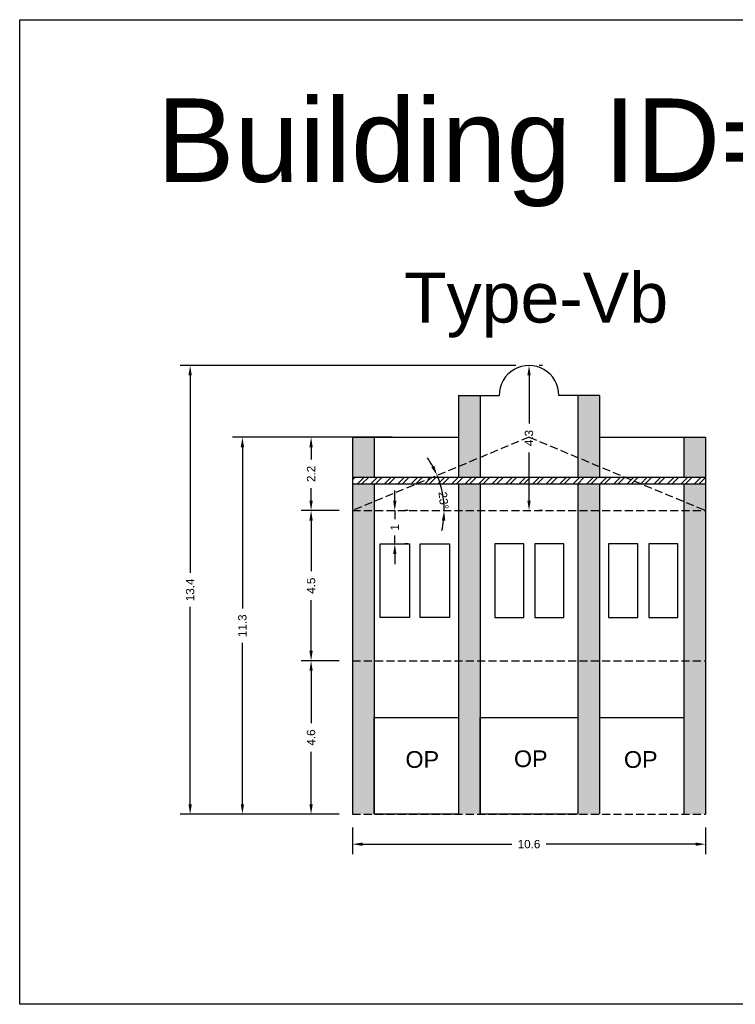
# Model space of a CAD drawing. Header units: metres. Extents: x 3416649 to 3417130, y -6713042 to -6712690.
# Tile 38 of 70: x 3416820 to 3416841, y -6712857 to -6712827. Entities that reach past the tile are written whole.
import ezdxf

# ---------------------------------------------------------------- set-up
doc = ezdxf.new("R2010")
doc.units = ezdxf.units.M
doc.linetypes.add('ACAD_ISO02W100', pattern=[15, 12, -3])
doc.layers.add('Dotted', color=7, linetype='ACAD_ISO02W100', plot=False)
doc.styles.get("Standard").update_dxf_attribs({"font": 'arial.ttf'})
doc.dimstyles.new('ISO-25', dxfattribs={"dimtxt": 0.25, "dimasz": 0.3, "dimexe": 0.3, "dimexo": 0.4, "dimgap": 0.2, "dimtad": 0, "dimdec": 1, "dimdsep": 46, "dimtxsty": 'Standard', "dimcen": 2.5, "dimadec": 0, "dimazin": 0, "dimtfac": 1, "dimtdec": 1, "dimtmove": 0, "dimatfit": 3, "dimfxl": 1, "dimarcsym": 0})

# ---------------------------------------------------------------- blocks, each defined once
blk = doc.blocks.new('*D272')
at = {"color": 0, "lineweight": -2, "transparency": 16777216}
for start, end in [(28.844, 35.1066), (0, 22.5814), (347.4748, 353.7374)]:
    blk.add_arc((3416829.668, -6712842.147), 2.746, start, end, dxfattribs=at)
at = {"color": 0, "transparency": 16777216}
for points in [[(3416832.119, -6712840.801), (3416832.028, -6712840.844), (3416832.204, -6712841.093)], [(3416832.348, -6712842.444), (3416832.448, -6712842.449), (3416832.414, -6712842.147)]]:
    blk.add_solid(points, dxfattribs=at)
at = {"layer": 'Defpoints', "color": 0, "transparency": 16777216}
for p in [(3416834.958, -6712839.947), (3416832.32, -6712841.434), (3416829.668, -6712842.147), (3416829.668, -6712842.147), (3416840.248, -6712842.147)]:
    blk.add_point(p, dxfattribs=at)
at = {"color": 0, "transparency": 16777216, "insert": (3416832.397, -6712841.845), "char_height": 0.25, "attachment_point": 5, "rotation": 276.3206}
blk.add_mtext('23°', dxfattribs=at)
blk = doc.blocks.new('*D273')
at = {"color": 0, "lineweight": -2, "transparency": 16777216}
for p, q in [((3416829.268, -6712846.647), (3416828.127, -6712846.647)), ((3416828.427, -6712846.947), (3416828.427, -6712848.514)), ((3416828.427, -6712850.947), (3416828.427, -6712849.38)), ((3416829.268, -6712851.247), (3416828.127, -6712851.247))]:
    blk.add_line(p, q, dxfattribs=at)
at = {"color": 0, "transparency": 16777216}
for points in [[(3416828.377, -6712846.947), (3416828.477, -6712846.947), (3416828.427, -6712846.647)], [(3416828.377, -6712850.947), (3416828.477, -6712850.947), (3416828.427, -6712851.247)]]:
    blk.add_solid(points, dxfattribs=at)
at = {"layer": 'Defpoints', "color": 0, "transparency": 16777216}
for p in [(3416828.427, -6712846.647), (3416829.668, -6712846.647), (3416829.668, -6712851.247)]:
    blk.add_point(p, dxfattribs=at)
at = {"color": 0, "transparency": 16777216, "insert": (3416828.427, -6712848.947), "char_height": 0.25, "attachment_point": 5, "rotation": 90}
blk.add_mtext('4.6', dxfattribs=at)
blk = doc.blocks.new('*D274')
at = {"color": 0, "lineweight": -2, "transparency": 16777216}
for p, q in [((3416829.268, -6712842.147), (3416828.127, -6712842.147)), ((3416828.427, -6712842.447), (3416828.427, -6712843.963)), ((3416828.427, -6712846.347), (3416828.427, -6712844.831)), ((3416829.268, -6712846.647), (3416828.127, -6712846.647))]:
    blk.add_line(p, q, dxfattribs=at)
at = {"color": 0, "transparency": 16777216}
for points in [[(3416828.377, -6712842.447), (3416828.477, -6712842.447), (3416828.427, -6712842.147)], [(3416828.377, -6712846.347), (3416828.477, -6712846.347), (3416828.427, -6712846.647)]]:
    blk.add_solid(points, dxfattribs=at)
at = {"layer": 'Defpoints', "color": 0, "transparency": 16777216}
for p in [(3416828.427, -6712842.147), (3416829.668, -6712842.147), (3416829.668, -6712846.647)]:
    blk.add_point(p, dxfattribs=at)
at = {"color": 0, "transparency": 16777216, "insert": (3416828.427, -6712844.397), "char_height": 0.25, "attachment_point": 5, "rotation": 90}
blk.add_mtext('4.5', dxfattribs=at)
blk = doc.blocks.new('*D275')
at = {"color": 0, "lineweight": -2, "transparency": 16777216}
for p, q in [((3416829.268, -6712839.947), (3416828.127, -6712839.947)), ((3416828.427, -6712840.247), (3416828.427, -6712840.619)), ((3416828.427, -6712841.847), (3416828.427, -6712841.475)), ((3416829.268, -6712842.147), (3416828.127, -6712842.147))]:
    blk.add_line(p, q, dxfattribs=at)
at = {"color": 0, "transparency": 16777216}
for points in [[(3416828.377, -6712840.247), (3416828.477, -6712840.247), (3416828.427, -6712839.947)], [(3416828.377, -6712841.847), (3416828.477, -6712841.847), (3416828.427, -6712842.147)]]:
    blk.add_solid(points, dxfattribs=at)
at = {"layer": 'Defpoints', "color": 0, "transparency": 16777216}
for p in [(3416828.427, -6712839.947), (3416829.668, -6712839.947), (3416829.668, -6712842.147)]:
    blk.add_point(p, dxfattribs=at)
at = {"color": 0, "transparency": 16777216, "insert": (3416828.427, -6712841.047), "char_height": 0.25, "attachment_point": 5, "rotation": 90}
blk.add_mtext('2.2', dxfattribs=at)
blk = doc.blocks.new('*D276')
at = {"color": 0, "lineweight": -2, "transparency": 16777216}
for p, q in [((3416830.935, -6712841.847), (3416830.935, -6712841.547)), ((3416830.935, -6712842.147), (3416830.935, -6712842.401)), ((3416831.335, -6712842.147), (3416831.235, -6712842.147)), ((3416830.935, -6712843.147), (3416830.935, -6712842.893)), ((3416831.335, -6712843.147), (3416831.235, -6712843.147)), ((3416830.935, -6712843.447), (3416830.935, -6712843.747))]:
    blk.add_line(p, q, dxfattribs=at)
at = {"color": 0, "transparency": 16777216}
for points in [[(3416830.885, -6712841.847), (3416830.985, -6712841.847), (3416830.935, -6712842.147)], [(3416830.885, -6712843.447), (3416830.985, -6712843.447), (3416830.935, -6712843.147)]]:
    blk.add_solid(points, dxfattribs=at)
at = {"layer": 'Defpoints', "color": 0, "transparency": 16777216}
for p in [(3416830.935, -6712842.147), (3416830.935, -6712842.147), (3416830.935, -6712843.147)]:
    blk.add_point(p, dxfattribs=at)
at = {"color": 0, "transparency": 16777216, "insert": (3416830.935, -6712842.647), "char_height": 0.25, "attachment_point": 5, "rotation": 90}
blk.add_mtext('1', dxfattribs=at)
blk = doc.blocks.new('*D277')
at = {"color": 0, "lineweight": -2, "transparency": 16777216}
for p, q in [((3416829.668, -6712851.647), (3416829.668, -6712852.443)), ((3416840.248, -6712851.647), (3416840.248, -6712852.443)), ((3416829.968, -6712852.143), (3416834.445, -6712852.143)), ((3416839.948, -6712852.143), (3416835.471, -6712852.143))]:
    blk.add_line(p, q, dxfattribs=at)
at = {"color": 0, "transparency": 16777216}
for points in [[(3416829.968, -6712852.093), (3416829.968, -6712852.193), (3416829.668, -6712852.143)], [(3416839.948, -6712852.093), (3416839.948, -6712852.193), (3416840.248, -6712852.143)]]:
    blk.add_solid(points, dxfattribs=at)
at = {"layer": 'Defpoints', "color": 0, "transparency": 16777216}
for p in [(3416829.668, -6712851.247), (3416840.248, -6712851.247), (3416840.248, -6712852.143)]:
    blk.add_point(p, dxfattribs=at)
at = {"color": 0, "transparency": 16777216, "insert": (3416834.958, -6712852.143), "char_height": 0.25, "attachment_point": 5}
blk.add_mtext('10.6', dxfattribs=at)
blk = doc.blocks.new('*D278')
at = {"color": 0, "lineweight": -2, "transparency": 16777216}
for p, q in [((3416835.358, -6712837.797), (3416835.258, -6712837.797)), ((3416834.958, -6712838.097), (3416834.958, -6712839.539)), ((3416834.958, -6712841.847), (3416834.958, -6712840.405)), ((3416835.358, -6712842.147), (3416835.258, -6712842.147))]:
    blk.add_line(p, q, dxfattribs=at)
at = {"color": 0, "transparency": 16777216}
for points in [[(3416834.908, -6712838.097), (3416835.008, -6712838.097), (3416834.958, -6712837.797)], [(3416834.908, -6712841.847), (3416835.008, -6712841.847), (3416834.958, -6712842.147)]]:
    blk.add_solid(points, dxfattribs=at)
at = {"layer": 'Defpoints', "color": 0, "transparency": 16777216}
for p in [(3416834.958, -6712837.797), (3416834.958, -6712837.797), (3416834.958, -6712842.147)]:
    blk.add_point(p, dxfattribs=at)
at = {"color": 0, "transparency": 16777216, "insert": (3416834.958, -6712839.972), "char_height": 0.25, "attachment_point": 5, "rotation": 90}
blk.add_mtext('4.3', dxfattribs=at)
blk = doc.blocks.new('*D279')
at = {"color": 0, "lineweight": -2, "transparency": 16777216}
for p, q in [((3416830.858, -6712839.947), (3416826.069, -6712839.947)), ((3416826.369, -6712840.247), (3416826.369, -6712845.084)), ((3416826.369, -6712850.947), (3416826.369, -6712846.11)), ((3416829.268, -6712851.247), (3416826.069, -6712851.247))]:
    blk.add_line(p, q, dxfattribs=at)
at = {"color": 0, "transparency": 16777216}
for points in [[(3416826.319, -6712840.247), (3416826.419, -6712840.247), (3416826.369, -6712839.947)], [(3416826.319, -6712850.947), (3416826.419, -6712850.947), (3416826.369, -6712851.247)]]:
    blk.add_solid(points, dxfattribs=at)
at = {"layer": 'Defpoints', "color": 0, "transparency": 16777216}
for p in [(3416826.369, -6712839.947), (3416831.258, -6712839.947), (3416829.668, -6712851.247)]:
    blk.add_point(p, dxfattribs=at)
at = {"color": 0, "transparency": 16777216, "insert": (3416826.369, -6712845.597), "char_height": 0.25, "attachment_point": 5, "rotation": 90}
blk.add_mtext('11.3', dxfattribs=at)
blk = doc.blocks.new('*D280')
at = {"color": 0, "lineweight": -2, "transparency": 16777216}
for p, q in [((3416834.558, -6712837.797), (3416824.503, -6712837.797)), ((3416824.803, -6712838.097), (3416824.803, -6712844.01)), ((3416824.803, -6712850.947), (3416824.803, -6712845.034)), ((3416829.268, -6712851.247), (3416824.503, -6712851.247))]:
    blk.add_line(p, q, dxfattribs=at)
at = {"color": 0, "transparency": 16777216}
for points in [[(3416824.753, -6712838.097), (3416824.853, -6712838.097), (3416824.803, -6712837.797)], [(3416824.753, -6712850.947), (3416824.853, -6712850.947), (3416824.803, -6712851.247)]]:
    blk.add_solid(points, dxfattribs=at)
at = {"layer": 'Defpoints', "color": 0, "transparency": 16777216}
for p in [(3416824.803, -6712837.797), (3416834.958, -6712837.797), (3416829.668, -6712851.247)]:
    blk.add_point(p, dxfattribs=at)
at = {"color": 0, "transparency": 16777216, "insert": (3416824.803, -6712844.522), "char_height": 0.25, "attachment_point": 5, "rotation": 90}
blk.add_mtext('13.4', dxfattribs=at)

msp = doc.modelspace()

# ---------------------------------------------------------------- hatches: boundary and pattern name
h = msp.add_hatch(color=256)
h.dxf.hatch_style = 1
h.paths.add_polyline_path([(3416830.318, -6712842.147), (3416829.668, -6712842.147), (3416829.668, -6712846.647), (3416830.318, -6712846.647)])
h.paths.add_polyline_path([(3416830.318, -6712841.877), (3416829.668, -6712842.147), (3416830.318, -6712842.147)])
h.paths.add_polyline_path([(3416830.318, -6712846.647), (3416829.668, -6712846.647), (3416829.668, -6712851.247), (3416830.318, -6712851.247)])
h.paths.add_polyline_path([(3416833.498, -6712846.647), (3416832.848, -6712846.647), (3416832.848, -6712851.247), (3416833.498, -6712851.247)])
h.paths.add_polyline_path([(3416833.498, -6712842.147), (3416832.848, -6712842.147), (3416832.848, -6712846.647), (3416833.498, -6712846.647)])
h.paths.add_polyline_path([(3416833.498, -6712838.697), (3416832.848, -6712838.697), (3416832.848, -6712840.824), (3416833.498, -6712840.554)])
h.paths.add_polyline_path([(3416837.068, -6712838.697), (3416836.418, -6712838.697), (3416836.418, -6712840.554), (3416837.068, -6712840.824)])
h.paths.add_polyline_path([(3416837.068, -6712842.147), (3416836.418, -6712842.147), (3416836.418, -6712846.647), (3416837.068, -6712846.647)])
h.paths.add_polyline_path([(3416837.068, -6712846.647), (3416836.418, -6712846.647), (3416836.418, -6712851.247), (3416837.068, -6712851.247)])
h.paths.add_polyline_path([(3416840.248, -6712846.647), (3416839.598, -6712846.647), (3416839.598, -6712851.247), (3416840.248, -6712851.247)])
h.paths.add_polyline_path([(3416840.248, -6712842.147), (3416839.598, -6712842.147), (3416839.598, -6712846.647), (3416840.248, -6712846.647)])
h.paths.add_polyline_path([(3416839.598, -6712841.877), (3416839.598, -6712842.147), (3416840.248, -6712842.147)], flags=17)
h.paths.add_polyline_path([(3416837.068, -6712841.347), (3416836.418, -6712841.347), (3416836.418, -6712842.147), (3416837.068, -6712842.147)])
h.paths.add_polyline_path([(3416836.418, -6712841.147), (3416837.068, -6712841.147), (3416837.068, -6712840.824), (3416836.418, -6712840.554)])
h.paths.add_polyline_path([(3416840.248, -6712841.347), (3416839.598, -6712841.347), (3416839.598, -6712841.877), (3416840.248, -6712842.147)])
h.paths.add_polyline_path([(3416839.598, -6712841.147), (3416840.248, -6712841.147), (3416840.248, -6712839.947), (3416839.598, -6712839.947)])
h.paths.add_polyline_path([(3416832.848, -6712841.147), (3416833.498, -6712841.147), (3416833.498, -6712840.554), (3416832.848, -6712840.824)])
h.paths.add_polyline_path([(3416833.498, -6712841.347), (3416832.848, -6712841.347), (3416832.848, -6712842.147), (3416833.498, -6712842.147)])
h = msp.add_hatch(color=256)
h.dxf.hatch_style = 1
h.paths.add_polyline_path([(3416829.668, -6712841.147), (3416830.318, -6712841.147), (3416830.318, -6712839.947), (3416829.668, -6712839.947)])
h.paths.add_polyline_path([(3416830.318, -6712841.347), (3416829.668, -6712841.347), (3416829.668, -6712842.147), (3416830.318, -6712841.877)])
h = msp.add_hatch()
h.set_pattern_fill('ANSI32', color=256, scale=0.03)
h.set_pattern_definition([(45, (-88.99324, 0), (-0.202055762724, 0.202055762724), []), (45, (-88.85854, 0), (-0.202055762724, 0.202055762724), [])])
h.paths.add_polyline_path([(3416837.844, -6712841.147), (3416832.073, -6712841.147), (3416831.592, -6712841.347), (3416838.325, -6712841.347)])
h.paths.add_polyline_path([(3416840.248, -6712841.147), (3416837.844, -6712841.147), (3416838.325, -6712841.347), (3416840.248, -6712841.347)])
h.paths.add_polyline_path([(3416832.073, -6712841.147), (3416829.668, -6712841.147), (3416829.668, -6712841.347), (3416831.592, -6712841.347)])

# ---------------------------------------------------------------- linework, layer by layer
for points in [[(3416819.694, -6712827.435), (3416855.63, -6712827.435), (3416855.63, -6712856.942), (3416819.694, -6712856.942)], [(3416830.499, -6712843.147), (3416831.372, -6712843.147), (3416831.372, -6712845.347), (3416830.499, -6712845.347)], [(3416831.7, -6712843.147), (3416832.574, -6712843.147), (3416832.574, -6712845.347), (3416831.7, -6712845.347)], [(3416834.804, -6712843.147), (3416833.931, -6712843.147), (3416833.931, -6712845.347), (3416834.804, -6712845.347)], [(3416836.006, -6712843.147), (3416835.132, -6712843.147), (3416835.132, -6712845.347), (3416836.006, -6712845.347)], [(3416838.216, -6712843.147), (3416837.343, -6712843.147), (3416837.343, -6712845.347), (3416838.216, -6712845.347)], [(3416839.418, -6712843.147), (3416838.544, -6712843.147), (3416838.544, -6712845.347), (3416839.418, -6712845.347)], [(3416830.318, -6712848.347), (3416832.848, -6712848.347), (3416832.848, -6712851.247), (3416830.318, -6712851.247)], [(3416833.498, -6712848.347), (3416836.418, -6712848.347), (3416836.418, -6712851.247), (3416833.498, -6712851.247)]]:
    msp.add_lwpolyline(points, close=True)
for points in [[(3416832.848, -6712838.697), (3416832.848, -6712841.147)], [(3416832.848, -6712838.697), (3416834.068, -6712838.697)], [(3416833.498, -6712838.697), (3416833.498, -6712841.147)], [(3416837.068, -6712838.697), (3416835.848, -6712838.697)], [(3416836.418, -6712838.697), (3416836.418, -6712841.147)], [(3416837.068, -6712838.697), (3416837.068, -6712841.147)], [(3416829.668, -6712839.947), (3416832.848, -6712839.947)], [(3416829.668, -6712839.947), (3416829.668, -6712851.247)], [(3416830.318, -6712839.947), (3416830.318, -6712841.147)], [(3416837.068, -6712839.947), (3416840.248, -6712839.947)], [(3416839.598, -6712839.947), (3416839.598, -6712841.147)], [(3416840.248, -6712839.947), (3416840.248, -6712851.247)], [(3416829.668, -6712841.147), (3416840.248, -6712841.147)], [(3416829.668, -6712841.347), (3416840.248, -6712841.347)], [(3416830.318, -6712841.347), (3416830.318, -6712851.247)], [(3416832.848, -6712841.347), (3416832.848, -6712851.247)], [(3416833.498, -6712841.347), (3416833.498, -6712851.247)], [(3416836.418, -6712841.347), (3416836.418, -6712851.247)], [(3416837.068, -6712841.347), (3416837.068, -6712851.247)], [(3416839.598, -6712841.347), (3416839.598, -6712851.247)], [(3416830.318, -6712848.347), (3416832.848, -6712848.347)], [(3416833.498, -6712848.347), (3416836.418, -6712848.347)], [(3416837.068, -6712848.347), (3416839.598, -6712848.347)]]:
    msp.add_lwpolyline(points)
msp.add_arc((3416834.958, -6712838.687), 0.89, 359.3598, 180.6402)
at = {"layer": 'Dotted', "ltscale": 0.02}
for points in [[(3416834.958, -6712839.947), (3416829.668, -6712842.147)], [(3416834.958, -6712839.947), (3416840.248, -6712842.147)], [(3416829.668, -6712842.147), (3416840.248, -6712842.147)], [(3416829.668, -6712846.647), (3416840.248, -6712846.647)], [(3416829.668, -6712851.247), (3416840.248, -6712851.247)]]:
    msp.add_lwpolyline(points, dxfattribs=at)

# ---------------------------------------------------------------- texts
at = {"attachment_point": 1}
for s, width, heights, insert, char_height in [('Building ID=TO-35', 67.86454, [0.517], (3416823.8, -6712829.796), 2.5), ('Type-Vb', 9.99112, [0.517], (3416831.21, -6712835.011), 1.5), ('OP', 67.86454, [0], (3416831.255, -6712849.355), 0.5), ('OP', 67.86454, [0], (3416834.506, -6712849.333), 0.5), ('OP', 67.86454, [0], (3416837.802, -6712849.355), 0.5)]:
    msp.add_mtext_dynamic_manual_height_columns(s, width=width, gutter_width=12.5, heights=heights, dxfattribs=dict(at, insert=insert, char_height=char_height))

# ---------------------------------------------------------------- dimensions: what is measured, and where the dimension line sits
for base, p1, p2, picture, middle in [((3416824.803378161, -6712837.796986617), (3416829.668140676, -6712851.246986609), (3416834.958157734, -6712837.796986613), '*D280', (3416824.803378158, -6712844.521986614)), ((3416834.958157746, -6712837.796986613), (3416834.958140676, -6712842.146986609), (3416834.958140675, -6712837.79698661), '*D278', (3416834.958157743, -6712839.971986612)), ((3416826.369, -6712839.947), (3416829.668, -6712851.247), (3416831.258, -6712839.947), '*D279', (3416826.369, -6712845.597)), ((3416828.427, -6712839.947), (3416829.668, -6712842.147), (3416829.668, -6712839.947), '*D275', (3416828.427, -6712841.047)), ((3416830.935, -6712842.147), (3416830.935, -6712843.147), (3416830.935, -6712842.147), '*D276', (3416830.935, -6712842.647)), ((3416828.427, -6712842.147), (3416829.668, -6712846.647), (3416829.668, -6712842.147), '*D274', (3416828.427, -6712844.397)), ((3416828.427, -6712846.647), (3416829.668, -6712851.247), (3416829.668, -6712846.647), '*D273', (3416828.427, -6712848.947))]:
    dim = msp.add_linear_dim(base=base, p1=p1, p2=p2, angle=90, dimstyle='ISO-25')
    dim.commit()
    dim.dimension.update_dxf_attribs({"geometry": picture, "text_midpoint": middle})
dim = msp.add_angular_dim_2l(base=(3416832.32, -6712841.434), line1=((3416829.668, -6712842.147), (3416840.248, -6712842.147)), line2=((3416834.958, -6712839.947), (3416829.668, -6712842.147)), dimstyle='ISO-25')
dim.commit()
dim.dimension.update_dxf_attribs({"geometry": '*D272', "text_midpoint": (3416832.397, -6712841.845), "dimtype": 162})
dim = msp.add_linear_dim(base=(3416840.248, -6712852.143), p1=(3416829.668, -6712851.247), p2=(3416840.248, -6712851.247), dimstyle='ISO-25')
dim.commit()
dim.dimension.update_dxf_attribs({"geometry": '*D277', "text_midpoint": (3416834.958, -6712852.143)})

doc.saveas('drawing.dxf')
